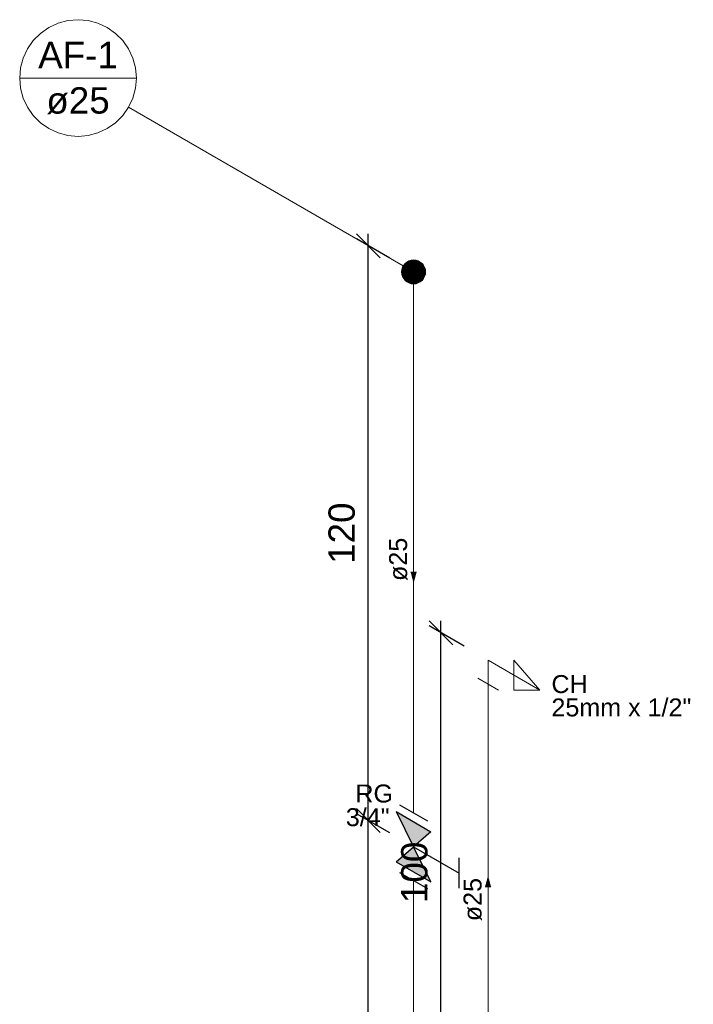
# Model space of a CAD drawing. Header units: millimetres. Extents: x -1906.6 to -1891.9, y -4206.1 to -4183.
# Tile 3 of 3: x -1902.7 to -1897.1, y -4191.2 to -4183. Entities that reach past the tile are written whole.
import ezdxf

# ---------------------------------------------------------------- set-up
doc = ezdxf.new("R2010")
doc.units = ezdxf.units.MM
doc.header["$MEASUREMENT"] = 0
for name, color, linetype, lineweight in [('AF-Colunas', 4, 'Continuous', 5), ('AF-Condutos', 4, 'Continuous', 5), ('AF-Conexões', 9, 'Continuous', 5), ('AF-Indicação coluna', 5, 'Continuous', 5), ('AF-Sentido conduto', 9, 'Continuous', 5), ('AF-Textos conduto', 7, 'Continuous', 5), ('Cotas', 1, 'Continuous', 5), ('Texto da cota', 7, 'Continuous', 5), ('Textos', 7, 'Continuous', 5)]:
    doc.layers.add(name, color=color, linetype=linetype, lineweight=lineweight)
doc.layers.add('Simbolos', color=5, linetype='Continuous')
doc.layers.add('Simbolos_int', color=2, linetype='Continuous')
doc.styles.add('Arial', font='arial.ttf')
doc.dimstyles.new('UM_25.000000', dxfattribs={"dimtxt": 0.18, "dimasz": 0.2, "dimexe": 0.1, "dimexo": 0.2, "dimgap": 0, "dimtad": 1, "dimtih": 1, "dimtoh": 1, "dimdec": 1, "dimlfac": 25, "dimzin": 0, "dimdsep": 46, "dimtxsty": 'Standard', "dimcen": 0.09, "dimdle": 0.1, "dimadec": 1, "dimazin": 2, "dimtfac": 1, "dimtdec": 4, "dimtofl": 0, "dimtmove": 0, "dimatfit": 3, "dimfxl": 1, "dimtolj": 1, "dimarcsym": 0})

# ---------------------------------------------------------------- blocks, each defined once
blk = doc.blocks.new('_Oblique')
at = {"color": 0, "linetype": 'ByBlock', "lineweight": -2}
blk.add_line((-0.5, -0.5), (0.5, 0.5), dxfattribs=at)
blk = doc.blocks.new('*D13')
at = {"layer": 'Cotas', "color": 0, "lineweight": -2, "transparency": 16777216}
for p, q in [((-1899.6274, -4189.7606), (-1899.906, -4189.5997)), ((-1899.806, -4193.7575), (-1899.806, -4189.5575)), ((-1899.6274, -4193.7606), (-1899.906, -4193.5997))]:
    blk.add_line(p, q, dxfattribs=at)
at = {"layer": 'Defpoints', "color": 0, "transparency": 16777216}
for p in [(-1899.806, -4189.6575), (-1899.4274, -4189.876), (-1899.4274, -4193.876)]:
    blk.add_point(p, dxfattribs=at)
at = {"layer": 'Cotas', "color": 0, "lineweight": -2, "transparency": 16777216, "xscale": 0.2, "yscale": 0.2, "zscale": 0.2}
for p, rotation in [((-1899.806, -4189.6575), 90), ((-1899.806, -4193.6575), 270)]:
    blk.add_blockref('_Oblique', p, dxfattribs=dict(at, rotation=rotation))
blk = doc.blocks.new('*D14')
at = {"layer": 'Cotas', "color": 0, "lineweight": -2, "transparency": 16777216}
for p, q in [((-1899.6274, -4184.9606), (-1899.906, -4184.7997)), ((-1899.806, -4189.7575), (-1899.806, -4184.7575)), ((-1899.6274, -4189.7606), (-1899.906, -4189.5997))]:
    blk.add_line(p, q, dxfattribs=at)
at = {"layer": 'Defpoints', "color": 0, "transparency": 16777216}
for p in [(-1899.806, -4184.8575), (-1899.4274, -4185.076), (-1899.4274, -4189.876)]:
    blk.add_point(p, dxfattribs=at)
at = {"layer": 'Cotas', "color": 0, "lineweight": -2, "transparency": 16777216, "xscale": 0.2, "yscale": 0.2, "zscale": 0.2}
for p, rotation in [((-1899.806, -4184.8575), 90), ((-1899.806, -4189.6575), 270)]:
    blk.add_blockref('_Oblique', p, dxfattribs=dict(at, rotation=rotation))
blk = doc.blocks.new('*D17')
at = {"layer": 'Cotas', "color": 0, "lineweight": -2, "transparency": 16777216}
for p, q in [((-1899.0055, -4188.2015), (-1899.2988, -4188.0321)), ((-1899.1988, -4192.1899), (-1899.1988, -4187.9899)), ((-1899.0055, -4192.2015), (-1899.2988, -4192.0321))]:
    blk.add_line(p, q, dxfattribs=at)
at = {"layer": 'Defpoints', "color": 0, "transparency": 16777216}
for p in [(-1899.1988, -4188.0899), (-1898.8055, -4188.317), (-1898.8055, -4192.317)]:
    blk.add_point(p, dxfattribs=at)
at = {"layer": 'Cotas', "color": 0, "lineweight": -2, "transparency": 16777216, "xscale": 0.2, "yscale": 0.2, "zscale": 0.2}
for p, rotation in [((-1899.1988, -4188.0899), 90), ((-1899.1988, -4192.0899), 270)]:
    blk.add_blockref('_Oblique', p, dxfattribs=dict(at, rotation=rotation))

msp = doc.modelspace()

# ---------------------------------------------------------------- hatches: boundary and pattern name
at = {"layer": 'AF-Sentido conduto', "linetype": 'Continuous'}
for points in [[(-1899.4274, -4187.676), (-1899.4015, -4187.5795), (-1899.4533, -4187.5795)], [(-1898.8055, -4190.117), (-1898.8314, -4190.2136), (-1898.7796, -4190.2136)]]:
    msp.add_hatch(color=256, dxfattribs=at).paths.add_polyline_path(points)
at = {"layer": 'Simbolos', "linetype": 'Continuous'}
for points in [[(-1899.5732, -4189.5819), (-1899.2822, -4189.7499), (-1899.4274, -4189.876)], [(-1899.4274, -4189.876), (-1899.5732, -4190.0019), (-1899.2822, -4190.1699)]]:
    msp.add_hatch(color=256, dxfattribs=at).paths.add_polyline_path(points)

# ---------------------------------------------------------------- linework, layer by layer
at = {"layer": 'AF-Colunas', "const_width": 0.1}
msp.add_lwpolyline([(-1899.3774, -4185.076, 1), (-1899.4774, -4185.076, 1)], format="xyb", close=True, dxfattribs=at)
at = {"layer": 'AF-Colunas'}
msp.add_circle((-1899.4274, -4185.076), 0.1, dxfattribs=at)
at = {"layer": 'AF-Condutos'}
for p, q in [((-1899.4274, -4185.176), (-1899.4274, -4189.5932)), ((-1898.8055, -4192.0342), (-1898.8055, -4188.517)), ((-1899.4274, -4190.1588), (-1899.4274, -4193.676))]:
    msp.add_line(p, q, dxfattribs=at)
at = {"layer": 'AF-Conexões'}
for p, q in [((-1898.8055, -4188.317), (-1898.8055, -4188.517)), ((-1898.8055, -4188.317), (-1898.3725, -4188.567)), ((-1898.3725, -4188.567), (-1898.589, -4188.317)), ((-1898.589, -4188.317), (-1898.589, -4188.567)), ((-1898.7189, -4188.567), (-1898.8921, -4188.467)), ((-1898.589, -4188.567), (-1898.3725, -4188.567))]:
    msp.add_line(p, q, dxfattribs=at)
at = {"layer": 'AF-Indicação coluna'}
for p, q in [((-1902.719, -4183.4571), (-1901.7439, -4183.4571)), ((-1901.8093, -4183.7009), (-1899.514, -4185.026))]:
    msp.add_line(p, q, dxfattribs=at)
msp.add_lwpolyline([(-1901.7439, -4183.4571), (-1901.7513, -4183.3725), (-1901.7733, -4183.2904), (-1901.8093, -4183.2134), (-1901.858, -4183.1438), (-1901.9181, -4183.0837), (-1901.9877, -4183.0349), (-1902.0647, -4182.999), (-1902.1468, -4182.977), (-1902.2314, -4182.9696), (-1902.3161, -4182.977), (-1902.3982, -4182.999), (-1902.4752, -4183.0349), (-1902.5448, -4183.0837), (-1902.6049, -4183.1438), (-1902.6536, -4183.2134), (-1902.6896, -4183.2904), (-1902.7115, -4183.3725), (-1902.719, -4183.4571), (-1902.7115, -4183.5418), (-1902.6896, -4183.6239), (-1902.6536, -4183.7009), (-1902.6049, -4183.7705), (-1902.5448, -4183.8306), (-1902.4752, -4183.8793), (-1902.3982, -4183.9152), (-1902.3161, -4183.9372), (-1902.2314, -4183.9446), (-1902.1468, -4183.9372), (-1902.0647, -4183.9152), (-1901.9877, -4183.8793), (-1901.9181, -4183.8306), (-1901.858, -4183.7705), (-1901.8093, -4183.7009), (-1901.7733, -4183.6239), (-1901.7513, -4183.5418), (-1901.7439, -4183.4571)], dxfattribs=at)
at = {"layer": 'AF-Sentido conduto'}
for points in [[(-1899.4274, -4187.276), (-1899.4274, -4187.676)], [(-1898.8055, -4190.517), (-1898.8055, -4190.117)]]:
    msp.add_lwpolyline(points, dxfattribs=at)
at = {"layer": 'Simbolos'}
for p, q in [((-1899.5732, -4189.5819), (-1899.2822, -4189.7499)), ((-1899.5732, -4189.5819), (-1899.4274, -4189.876)), ((-1899.2822, -4189.7499), (-1899.428, -4189.8757)), ((-1899.5732, -4190.0019), (-1899.4274, -4189.876)), ((-1899.4274, -4189.876), (-1899.047, -4190.0956)), ((-1899.2822, -4190.1699), (-1899.4274, -4189.876)), ((-1899.5732, -4190.0019), (-1899.2822, -4190.1699)), ((-1899.047, -4190.2216), (-1899.047, -4189.9696))]:
    msp.add_line(p, q, dxfattribs=at)
at = {"layer": 'Simbolos_int'}
for p, q in [((-1899.5446, -4189.5256), (-1899.3118, -4189.66)), ((-1899.5446, -4190.0912), (-1899.3118, -4190.2256))]:
    msp.add_line(p, q, dxfattribs=at)

# ---------------------------------------------------------------- texts
at = {"layer": 'AF-Indicação coluna', "char_height": 0.22, "attachment_point": 8, "line_spacing_factor": 0.6, "style": 'Arial'}
for s, insert, width in [('AF-1', (-1902.2314, -4183.3745), 1.300195), ('ø25', (-1902.2314, -4183.7597), 1.033887)]:
    msp.add_mtext(s, dxfattribs=dict(at, insert=insert, width=width))
at = {"layer": 'AF-Textos conduto', "char_height": 0.15, "width": 0.723721, "attachment_point": 8, "rotation": 90.00021, "line_spacing_factor": 0.6, "style": 'Arial'}
for insert in [(-1899.4779, -4187.476), (-1898.856, -4190.317)]:
    msp.add_mtext('ø25', dxfattribs=dict(at, insert=insert))
at = {"layer": 'Texto da cota', "char_height": 0.22, "width": 1.041074, "attachment_point": 8, "rotation": 90.00021, "line_spacing_factor": 0.9, "style": 'Arial'}
for s, insert in [('120', (-1899.916, -4187.2575)), ('100', (-1899.3088, -4190.0899))]:
    msp.add_mtext(s, dxfattribs=dict(at, insert=insert))
at = {"layer": 'Textos', "char_height": 0.15, "attachment_point": 7, "line_spacing_factor": 0.6, "style": 'Arial'}
for s, insert, width in [('CH', (-1898.2759, -4188.5945), 0.606621), ('25mm x 1/2"', (-1898.2759, -4188.7895), 2.343223), ('RG', (-1899.914, -4189.5084), 0.63), ('3/4"', (-1899.9937, -4189.7059), 0.732949)]:
    msp.add_mtext(s, dxfattribs=dict(at, insert=insert, width=width))

# ---------------------------------------------------------------- dimensions: what is measured, and where the dimension line sits
at = {"layer": 'Cotas'}
for base, p1, p2, picture, middle in [((-1899.806, -4184.8575), (-1899.4274, -4189.876), (-1899.4274, -4185.076), '*D14', (-1900.026, -4187.2575)), ((-1899.1988, -4188.0899), (-1898.8055, -4192.317), (-1898.8055, -4188.317), '*D17', (-1899.4188, -4190.0899)), ((-1899.806, -4189.6575), (-1899.4274, -4193.876), (-1899.4274, -4189.876), '*D13', (-1900.026, -4191.6575))]:
    dim = msp.add_linear_dim(base=base, p1=p1, p2=p2, angle=90, text=' ', dimstyle='UM_25.000000', override={"dimtxt": 0.22, "dimasz": 0.2, "dimexe": 0.1, "dimexo": 0.2, "dimtad": 1, "dimtih": 0, "dimtoh": 0, "dimdec": 1, "dimlfac": 25, "dimzin": 8, "dimtxsty": 'Arial', "dimblk": 'Oblique', "dimblk1": 'Oblique', "dimblk2": 'Oblique', "dimsah": 1, "dimdle": 0.1, "dimse1": 0, "dimse2": 0, "dimclrt": 256, "dimadec": 1, "dimazin": 3, "dimtmove": 2, "dimldrblk": 'Oblique'}, dxfattribs=at)
    dim.commit()
    dim.dimension.update_dxf_attribs({"geometry": picture, "text_midpoint": middle, "dimtype": 160, "text_rotation": 90})

doc.saveas('drawing.dxf')
